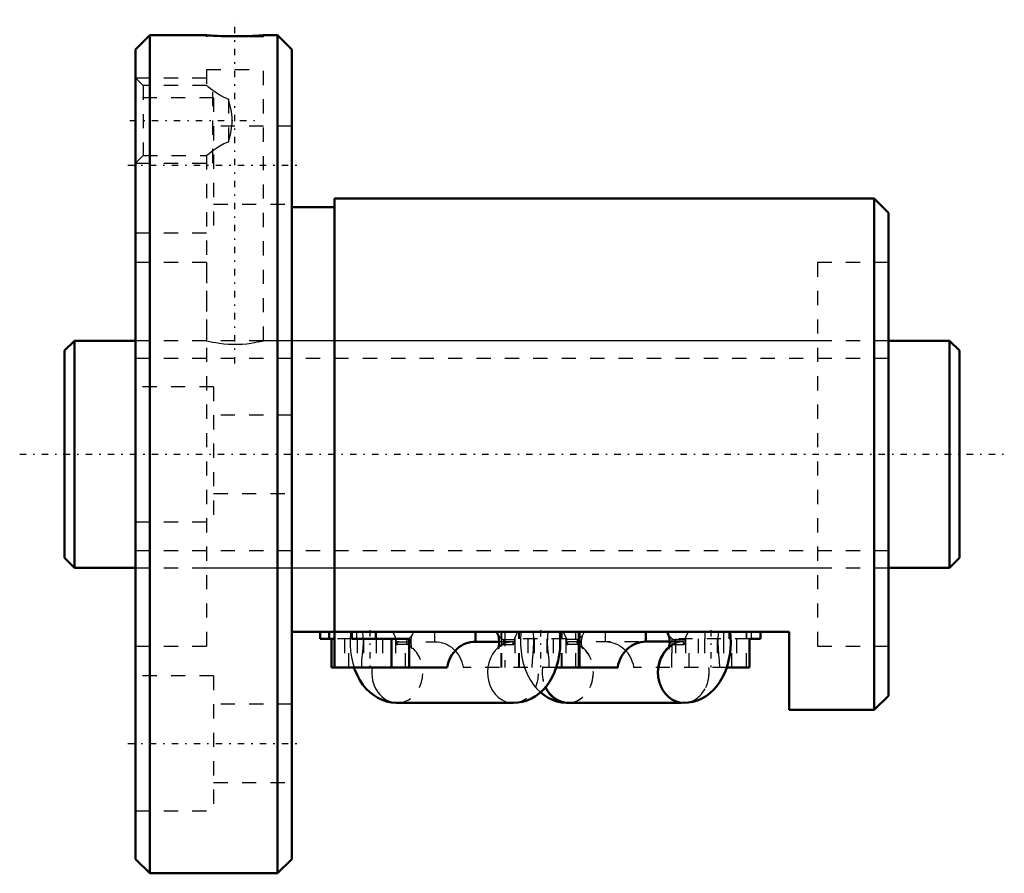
# Model space of a CAD drawing. Header units: millimetres. Extents: x -3.1 to 66.2, y -29.5 to 30.6.
import ezdxf

# ---------------------------------------------------------------- set-up
doc = ezdxf.new("R2010")
doc.units = ezdxf.units.MM
doc.linetypes.add('Center', pattern=[1.5, 0.45, -0.5, 0.05, -0.5])
doc.linetypes.add('Dashed', pattern=[2, 1, -1])
for name, color, linetype, lineweight in [('2d ConnectionPoints', 7, 'Continuous', 50), ('AM_0', 7, 'Continuous', 50), ('AM_4', 3, 'Continuous', 25), ('AM_5', 3, 'Continuous', 25), ('AM_7', 7, 'Center', 25), ('AM_9', 6, 'Dashed', 25)]:
    doc.layers.add(name, color=color, linetype=linetype, lineweight=lineweight)

# ---------------------------------------------------------------- blocks, each defined once
blk = doc.blocks.new('1_BNF_1604V_5RR_Nut_0_in_BNF1604V_5RRG1_63LC0_000_rev_4')
at = {"layer": 'AM_0'}
for p, q in [((6, 29.5), (5, 28.5)), ((10, 29.5), (6, 29.5)), ((6, 29.5), (6, -29.5)), ((15, 29.5), (13.994, 29.5)), ((16, 28.5), (15, 29.5)), ((15, 29.5), (15, -29.5)), ((5, 28.5), (5, -28.5)), ((16, 28.5), (16, -28.5)), ((19, 17.4), (16, 17.4)), ((19, 18), (19, -15)), ((57, 18), (19, 18)), ((57, 18), (57, -18)), ((58, 17), (57, 18)), ((58, 17), (58, -17)), ((51, -12.5), (16, -12.5)), ((18.002, -13), (18.002, -12.5)), ((19, -13), (18.002, -13)), ((18.635, -13), (18.635, -12.5)), ((18.79, -15), (18.79, -13)), ((20.22, -13), (20.22, -12.5)), ((24.251, -13), (20.22, -13)), ((21.916, -13), (21.916, -12.5)), ((23.024, -15), (23.024, -13)), ((24.251, -15), (24.251, -13)), ((28.92, -13.2), (28.92, -12.5)), ((36.21, -15), (36.21, -12.5)), ((36.252, -15), (36.252, -12.5)), ((40.922, -13.19), (40.922, -12.5)), ((48.21, -15), (48.21, -13)), ((48.998, -13), (48.21, -13)), ((48.998, -13), (48.998, -12.5)), ((51, -18), (51, -12.5)), ((30.599, -13.2), (28.92, -13.2)), ((42.598, -13.19), (40.922, -13.19)), ((26.939, -15), (18.79, -15)), ((38.94, -15), (34.615, -15)), ((48.21, -15), (46.615, -15)), ((57, -18), (58, -17)), ((23.425, -17.5), (31.575, -17.5)), ((35.425, -17.49), (43.402, -17.49)), ((51, -18), (57, -18)), ((5, -28.5), (6, -29.5)), ((15, -29.5), (16, -28.5)), ((6, -29.5), (15, -29.5))]:
    blk.add_line(p, q, dxfattribs=at)
for points in [[(14, 29.5), (13.996, 29.5), (13.947, 29.496), (13.846, 29.49), (13.688, 29.481), (13.487, 29.47), (13.238, 29.458), (12.961, 29.448), (12.649, 29.439), (12.326, 29.434), (11.986, 29.432), (11.656, 29.434), (11.326, 29.44), (11.024, 29.448), (10.742, 29.459), (10.502, 29.47), (10.298, 29.481), (10.148, 29.49), (10.046, 29.497), (10, 29.5)], [(30.518, -12.71), (30.525, -12.724), (30.542, -12.771), (30.563, -12.852), (30.583, -12.962), (30.597, -13.093), (30.599, -13.237), (30.59, -13.381), (30.572, -13.508), (30.548, -13.608), (30.527, -13.67), (30.519, -13.69), (30.518, -13.69)], [(31.575, -17.5), (31.902, -17.481), (32.237, -17.421), (32.559, -17.322), (32.866, -17.187), (33.157, -17.018), (33.429, -16.816), (33.683, -16.582), (33.918, -16.316), (34.133, -16.018), (34.326, -15.688), (34.495, -15.327), (34.637, -14.94), (34.749, -14.534), (34.83, -14.117), (34.88, -13.693), (34.899, -13.265), (34.889, -12.836), (34.859, -12.5)], [(42.518, -12.71), (42.525, -12.724), (42.542, -12.771), (42.563, -12.852), (42.583, -12.962), (42.597, -13.093), (42.599, -13.237), (42.59, -13.381), (42.572, -13.508), (42.548, -13.608), (42.527, -13.67), (42.519, -13.69), (42.518, -13.69)], [(43.575, -17.5), (43.902, -17.481), (44.237, -17.421), (44.559, -17.322), (44.866, -17.187), (45.157, -17.018), (45.429, -16.816), (45.683, -16.582), (45.918, -16.316), (46.133, -16.018), (46.326, -15.688), (46.495, -15.327), (46.637, -14.94), (46.749, -14.534), (46.83, -14.117), (46.88, -13.693), (46.899, -13.265), (46.889, -12.836), (46.859, -12.5)], [(28.92, -13.2), (28.745, -13.208), (28.572, -13.233), (28.401, -13.273), (28.234, -13.33), (28.072, -13.401), (27.916, -13.488), (27.769, -13.589), (27.63, -13.703), (27.5, -13.83), (27.382, -13.968), (27.276, -14.117), (27.181, -14.275), (27.101, -14.441), (27.033, -14.615), (26.981, -14.794), (26.943, -14.977), (26.939, -15)], [(40.922, -13.19), (40.747, -13.198), (40.573, -13.223), (40.402, -13.264), (40.235, -13.32), (40.073, -13.392), (39.918, -13.479), (39.77, -13.58), (39.631, -13.694), (39.502, -13.821), (39.384, -13.959), (39.278, -14.108), (39.183, -14.266), (39.103, -14.433), (39.036, -14.606), (38.983, -14.785), (38.945, -14.968), (38.94, -15)], [(20.383, -15.001), (20.425, -15.122), (20.592, -15.524), (20.798, -15.908), (21.009, -16.222), (21.242, -16.504), (21.495, -16.751), (21.766, -16.965), (22.052, -17.144), (22.352, -17.287), (22.664, -17.395), (23.015, -17.47), (23.34, -17.499), (23.425, -17.5)], [(33.497, -16.753), (33.766, -16.965), (34.052, -17.144), (34.352, -17.287), (34.664, -17.395), (35.015, -17.47), (35.34, -17.499), (35.425, -17.5)]]:
    blk.add_lwpolyline(points, dxfattribs=at)
for centre, major_axis, ratio, start_param, end_param in [((32.33, -11.553), (-1.802, -1.173), 0.641642, 6.103111, 6.285765), ((44.33, -11.553), (-1.802, -1.173), 0.641642, 6.103111, 6.285765), ((43.575, -15.35), (0, 2.15), 0.837604, 0.609328, 3.14257), ((43.575, -15.34), (0, -2.15), 0.837604, 3.743397, 4.714715), ((35.425, -15.35), (0, -2.15), 0.837604, 5.21633, 6.379671), ((35.425, -15.34), (0, -2.15), 0.837604, 5.219835, 6.283185)]:
    blk.add_ellipse(centre, major_axis=major_axis, ratio=ratio, start_param=start_param, end_param=end_param, dxfattribs=at)
at = {"layer": 'AM_4'}
for centre, start_param, end_param in [((31.575, -15.35), 3.75682, 6.291228), ((23.425, -15.35), 4.548871, 6.283185)]:
    blk.add_ellipse(centre, major_axis=(0, -2.15), ratio=0.837604, start_param=start_param, end_param=end_param, dxfattribs=at)
at = {"layer": 'AM_5', "linetype": 'Dashed'}
for p, q in [((5, 26.5), (10, 26.5)), ((10.44, 20.5), (10.44, 26.5)), ((5, 20.5), (10, 20.5))]:
    blk.add_line(p, q, dxfattribs=at)
at = {"layer": 'AM_7'}
for p, q in [((12, 6.4), (12, 30.6)), ((4.602, 23.5), (13.368, 23.5)), ((4.45, 20.352), (16.55, 20.352)), ((21.5, -12.375), (21.5, -15.125)), ((33.5, -12.375), (33.5, -15.125)), ((45.5, -12.375), (45.5, -15.125)), ((4.45, -20.352), (16.55, -20.352))]:
    blk.add_line(p, q, dxfattribs=at)
at = {"layer": 'AM_9'}
for p, q in [((10, 29.5), (10, 29.39)), ((14, 29.39), (10, 29.39)), ((14, 29.39), (14, 29.5)), ((10, 27.09), (14, 27.09)), ((10, 27.09), (10, 25.956)), ((14, 8), (14, 27.09)), ((5.542, 25.958), (5, 26.5)), ((10.004, 25.958), (5.542, 25.958)), ((5.542, 25.958), (5.542, 21.041)), ((10, 25.958), (10.011, 25.95)), ((10.5, 25.102), (5, 25.102)), ((10.5, 25.102), (10.5, 15.602)), ((11.55, 24.999), (11.55, 22.001)), ((16, 23.102), (10.5, 23.102)), ((5, 20.5), (5.542, 21.041)), ((5.542, 21.041), (10.004, 21.041)), ((10, 21.044), (10, 8)), ((10.5, 17.602), (16, 17.602)), ((5, 15.602), (10.5, 15.602)), ((10, 13.5), (5, 13.5)), ((10, 13.5), (10, -13.5)), ((53, 13.5), (53, -13.5)), ((58, 13.5), (53, 13.5)), ((53, 8), (13.996, 8)), ((10.5, 4.75), (5, 4.75)), ((10.5, 4.75), (10.5, -4.75)), ((16, 2.75), (10.5, 2.75)), ((10.5, -2.75), (16, -2.75)), ((5, -4.75), (10.5, -4.75)), ((10, -8), (53, -8)), ((20.22, -13), (19, -13)), ((19.002, -12.5), (19.002, -13)), ((19.71, -13), (19.71, -15)), ((20.019, -15), (20.019, -13)), ((20.586, -13), (20.586, -12.5)), ((20.605, -13), (20.605, -15)), ((21.055, -13), (21.055, -15)), ((21.945, -13), (21.945, -15)), ((22.395, -13), (22.395, -15)), ((23.104, -12.5), (23.355, -13.047)), ((23.29, -13), (23.29, -15)), ((24.113, -13.047), (23.355, -13.047)), ((24, -15), (24, -13)), ((24.25, -15), (24.25, -13)), ((26.08, -13.2), (26.08, -12.5)), ((30.749, -15), (30.749, -12.5)), ((30.75, -12.5), (30.75, -15)), ((30.791, -15), (30.791, -12.5)), ((30.887, -13.047), (31.645, -13.047)), ((31, -12.5), (31, -15)), ((31.896, -12.5), (31.645, -13.047)), ((35.29, -13), (31.71, -13)), ((31.71, -13), (31.71, -15)), ((31.976, -15), (31.976, -12.5)), ((32.018, -15), (32.018, -12.5)), ((32.605, -13), (32.605, -15)), ((33.055, -13), (33.055, -15)), ((33.945, -13), (33.945, -15)), ((34.395, -13), (34.395, -15)), ((34.981, -15), (34.981, -12.5)), ((35.023, -15), (35.023, -12.5)), ((35.103, -12.5), (35.353, -13.047)), ((35.29, -13), (35.29, -15)), ((36.113, -13.047), (35.353, -13.047)), ((36, -15), (36, -12.5)), ((36.249, -15), (36.249, -12.5)), ((38.08, -13.19), (38.08, -12.5)), ((42.749, -15), (42.749, -13)), ((48.21, -13), (42.75, -13)), ((42.75, -13), (42.75, -15)), ((42.887, -13.047), (43.645, -13.047)), ((43, -13), (43, -15)), ((43.896, -12.5), (43.645, -13.047)), ((43.71, -13), (43.71, -15)), ((43.976, -15), (43.976, -13)), ((44.605, -13), (44.605, -15)), ((45.055, -13), (45.055, -15)), ((45.084, -13), (45.084, -12.5)), ((45.945, -13), (45.945, -15)), ((46.395, -13), (46.395, -15)), ((46.414, -13), (46.414, -12.5)), ((46.78, -13), (46.78, -12.5)), ((46.981, -15), (46.981, -13)), ((47.29, -13), (47.29, -15)), ((47.998, -12.5), (47.998, -13)), ((48, -15), (48, -12.5)), ((48.365, -13), (48.365, -12.5)), ((5, -13.5), (10, -13.5)), ((23.425, -13.4), (23.425, -13.2)), ((23.425, -13.2), (26.08, -13.2)), ((24.183, -13.4), (23.425, -13.4)), ((31.575, -13.2), (30.599, -13.2)), ((30.817, -13.4), (31.575, -13.4)), ((31.575, -13.4), (31.575, -13.2)), ((35.424, -13.4), (35.424, -13.19)), ((35.424, -13.19), (40.922, -13.19)), ((36.183, -13.4), (35.424, -13.4)), ((43.575, -13.19), (42.598, -13.19)), ((42.817, -13.4), (43.575, -13.4)), ((43.575, -13.4), (43.575, -13.19)), ((53, -13.5), (58, -13.5)), ((34.615, -15), (28.061, -15)), ((46.615, -15), (40.062, -15)), ((10.5, -15.602), (5, -15.602)), ((10.5, -15.602), (10.5, -25.102)), ((16, -17.602), (10.5, -17.602)), ((43.402, -17.49), (43.575, -17.49)), ((10.5, -23.102), (16, -23.102)), ((5, -25.102), (10.5, -25.102))]:
    blk.add_line(p, q, dxfattribs=at)
for points in [[(11.55, 24.999), (11.23, 25.124), (10.933, 25.284), (10.679, 25.447), (10.452, 25.608), (10.28, 25.737), (10.14, 25.846), (10.059, 25.911), (10.011, 25.95), (10, 25.958)], [(11.55, 22.001), (11.721, 22.632), (11.814, 23.291), (11.813, 23.717), (11.765, 24.14), (11.55, 24.999)], [(10, 21.041), (10.001, 21.042), (10.03, 21.066), (10.182, 21.187), (10.468, 21.404), (10.685, 21.557), (10.937, 21.718), (11.222, 21.872), (11.55, 22.001)], [(10, 8), (10.027, 7.993), (10.109, 7.974), (10.239, 7.944), (10.421, 7.905), (10.644, 7.864), (10.912, 7.822), (11.208, 7.786), (11.536, 7.76), (11.863, 7.747), (12.203, 7.749), (12.519, 7.763), (12.83, 7.79), (13.113, 7.826), (13.373, 7.867), (13.595, 7.909), (13.777, 7.947), (13.905, 7.977), (13.981, 7.995), (14, 8)], [(20.141, -12.499), (20.132, -12.581), (20.103, -13.008), (20.105, -13.437), (20.137, -13.865), (20.2, -14.29), (20.295, -14.71), (20.383, -15.001)], [(20.975, -12.5), (21.007, -12.885), (21.017, -13.272), (20.996, -13.669), (20.958, -14.063), (20.915, -14.529), (20.904, -15)], [(24.482, -13.69), (24.475, -13.676), (24.458, -13.629), (24.437, -13.548), (24.417, -13.438), (24.403, -13.307), (24.401, -13.163), (24.41, -13.019), (24.428, -12.892), (24.452, -12.792), (24.469, -12.74)], [(24.469, -12.74), (24.473, -12.73), (24.481, -12.71), (24.482, -12.71)], [(24.482, -12.71), (24.472, -12.726), (24.47, -12.728)], [(30.529, -12.727), (30.518, -12.71), (30.518, -12.71)], [(32.141, -12.499), (32.132, -12.581), (32.103, -13.008), (32.105, -13.437), (32.137, -13.865), (32.2, -14.29), (32.295, -14.71), (32.383, -15.001)], [(32.978, -12.5), (33.01, -12.884), (33.02, -13.27), (33, -13.666), (32.961, -14.06), (32.918, -14.527), (32.906, -15)], [(34.025, -12.5), (33.993, -12.885), (33.983, -13.272), (34.004, -13.669), (34.042, -14.063), (34.085, -14.529), (34.096, -15)], [(36.482, -13.69), (36.475, -13.676), (36.458, -13.629), (36.437, -13.548), (36.417, -13.438), (36.403, -13.307), (36.401, -13.163), (36.41, -13.019), (36.428, -12.892), (36.452, -12.792), (36.473, -12.73), (36.481, -12.71), (36.482, -12.71)], [(36.482, -12.71), (36.472, -12.726), (36.47, -12.728)], [(42.529, -12.727), (42.518, -12.71), (42.518, -12.71)], [(46.025, -12.5), (45.993, -12.885), (45.983, -13.272), (46.004, -13.669), (46.042, -14.063), (46.085, -14.529), (46.096, -15)], [(24.152, -13.392), (24.23, -13.441), (24.351, -13.537), (24.429, -13.617), (24.469, -13.67), (24.482, -13.69), (24.482, -13.69)], [(26.08, -13.2), (26.255, -13.208), (26.428, -13.233), (26.599, -13.273), (26.766, -13.33), (26.928, -13.401), (27.084, -13.488), (27.231, -13.589), (27.37, -13.703), (27.5, -13.83), (27.618, -13.968), (27.724, -14.117), (27.819, -14.275), (27.899, -14.441), (27.967, -14.615), (28.019, -14.794), (28.057, -14.977), (28.061, -15)], [(30.518, -13.69), (30.528, -13.674), (30.568, -13.621), (30.649, -13.537), (30.783, -13.432), (30.847, -13.392)], [(36.152, -13.392), (36.23, -13.441), (36.351, -13.537), (36.429, -13.617), (36.469, -13.67), (36.482, -13.69), (36.482, -13.69)], [(38.08, -13.19), (38.255, -13.198), (38.428, -13.223), (38.599, -13.263), (38.766, -13.32), (38.928, -13.391), (39.084, -13.478), (39.231, -13.579), (39.37, -13.693), (39.5, -13.82), (39.618, -13.958), (39.724, -14.107), (39.819, -14.265), (39.899, -14.431), (39.967, -14.605), (40.019, -14.784), (40.057, -14.967), (40.062, -15)], [(42.518, -13.69), (42.528, -13.674), (42.568, -13.621), (42.649, -13.537), (42.783, -13.432), (42.847, -13.392)], [(32.383, -15.001), (32.425, -15.122), (32.592, -15.524), (32.798, -15.908), (33.009, -16.222), (33.242, -16.504), (33.495, -16.751), (33.497, -16.753)]]:
    blk.add_lwpolyline(points, dxfattribs=at)
for centre, major_axis, ratio, start_param, end_param in [((23.425, -13.2), (0, -0.2), 0.546277, 3.839724, 6.283185), ((24.183, -13.2), (0, 0.2), 0.546277, 0.698132, 3.141593), ((22.67, -11.553), (-1.802, 1.173), 0.641642, 2.798202, 3.321667), ((32.33, -11.553), (-1.802, -1.173), 0.641642, 0.00258, 0.343391), ((30.817, -13.2), (0, -0.2), 0.546277, 0, 2.443461), ((31.575, -13.2), (0, 0.2), 0.546277, 3.141593, 5.585054), ((35.424, -13.2), (0, -0.2), 0.546277, 3.839724, 6.283185), ((36.183, -13.2), (0, 0.2), 0.546277, 0.698132, 3.141593), ((34.67, -11.553), (-1.802, 1.173), 0.641642, 2.798202, 3.321667), ((44.33, -11.553), (-1.802, -1.173), 0.641642, 0.00258, 0.343391), ((42.817, -13.2), (0, -0.2), 0.546277, 0, 2.443461), ((43.575, -13.2), (0, 0.2), 0.546277, 3.141593, 5.585054), ((23.425, -15.35), (0, -2.15), 0.837604, 0, 3.141593), ((31.575, -15.35), (0, -2.15), 0.837604, 3.141593, 3.75682), ((35.425, -15.34), (0, -2.15), 0.837604, 6.283185, 9.42536), ((35.425, -15.35), (0, -2.15), 0.837604, 0.096486, 2.706846), ((43.575, -15.35), (0, 2.15), 0.837604, 0.434747, 0.609328), ((43.575, -15.34), (0, -2.15), 0.837604, 3.141593, 3.743397), ((31.575, -15.35), (0, -2.15), 0.837604, 0.008042, 1.734315), ((35.425, -15.35), (0, -2.15), 0.837604, 4.548871, 5.21633), ((35.425, -15.34), (0, -2.15), 0.837604, 4.553583, 5.219835), ((43.575, -15.34), (0, -2.15), 0.837604, 4.714715, 8.012788), ((43.575, -15.35), (0, 2.15), 0.837604, 3.14257, 4.875907)]:
    blk.add_ellipse(centre, major_axis=major_axis, ratio=ratio, start_param=start_param, end_param=end_param, dxfattribs=at)
blk = doc.blocks.new('2_BNF_1604V_5RR000_Shaft_0_in_BNF1604V_5RRG1_63LC0_000_rev_4')
at = {"layer": 'AM_0'}
for p, q in [((0.7, 8), (0, 7.3)), ((5, 8), (0.7, 8)), ((0.7, 8), (0.7, -8)), ((62.3, 8), (58, 8)), ((62.3, 8), (62.3, -8)), ((63, 7.3), (62.3, 8)), ((0, 7.3), (0, -7.3)), ((63, 7.3), (63, -7.3)), ((0, -7.3), (0.7, -8)), ((62.3, -8), (63, -7.3)), ((0.7, -8), (5, -8)), ((58, -8), (62.3, -8))]:
    blk.add_line(p, q, dxfattribs=at)
at = {"layer": 'AM_5', "linetype": 'Dashed'}
for p, q in [((5, 6.773), (58, 6.773)), ((5, -6.773), (58, -6.773))]:
    blk.add_line(p, q, dxfattribs=at)
at = {"layer": 'AM_7'}
blk.add_line((-3.15, 0), (66.15, 0), dxfattribs=at)
at = {"layer": 'AM_9'}
for p, q in [((58, 8), (5, 8)), ((5, -8), (58, -8))]:
    blk.add_line(p, q, dxfattribs=at)

msp = doc.modelspace()

# ---------------------------------------------------------------- linework, layer by layer
at = {"layer": '2d ConnectionPoints'}
for p in [(0, 0), (5, 0)]:
    msp.add_point(p, dxfattribs=at)

# ---------------------------------------------------------------- block references
for name in ['1_BNF_1604V_5RR_Nut_0_in_BNF1604V_5RRG1_63LC0_000_rev_4', '2_BNF_1604V_5RR000_Shaft_0_in_BNF1604V_5RRG1_63LC0_000_rev_4']:
    msp.add_blockref(name, (0, 0))

doc.saveas('drawing.dxf')
